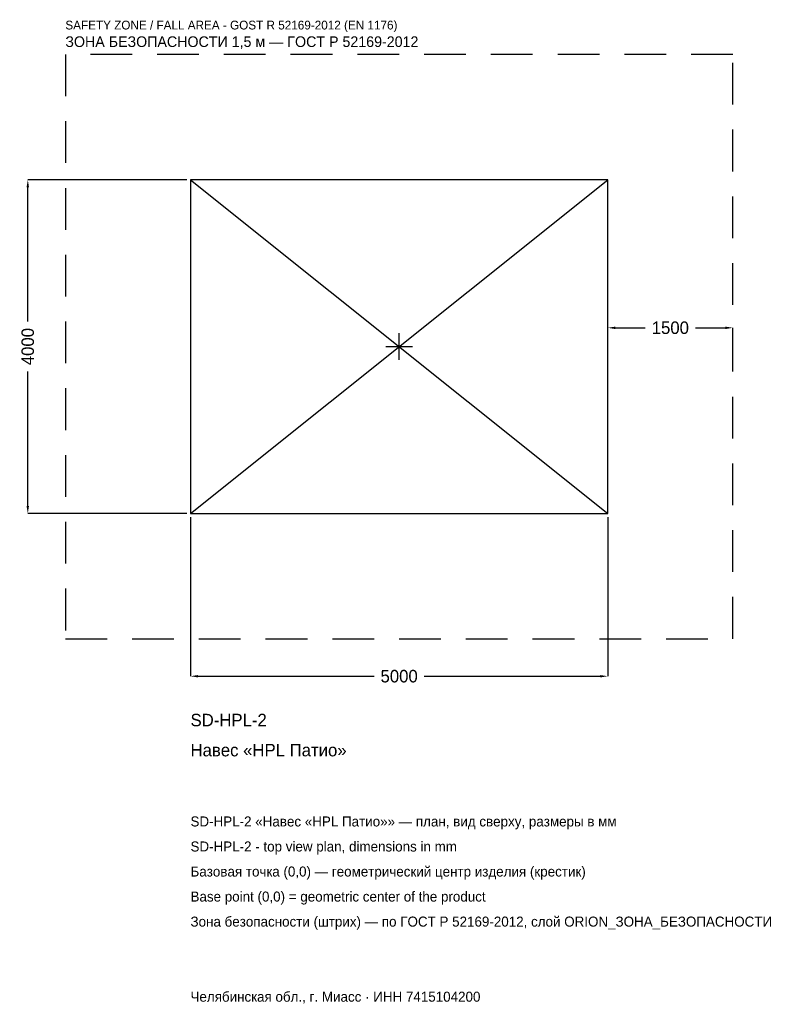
# Model space of a CAD drawing. Header units: metres. Extents: x -4547 to 4568, y -7881 to 3917.
import ezdxf

# ---------------------------------------------------------------- set-up
doc = ezdxf.new("R2010")
doc.units = ezdxf.units.M
doc.linetypes.add('DASHED', pattern=[800, 500, -300])
for name, color, linetype in [('ORION_ДАННЫЕ', 3, 'Continuous'), ('ORION_ЗОНА_БЕЗОПАСНОСТИ', 1, 'Continuous'), ('ORION_КОНТУР', 7, 'Continuous'), ('ORION_РАЗМЕРЫ', 8, 'Continuous')]:
    doc.layers.add(name, color=color, linetype=linetype)
doc.dimstyles.new('ORION', dxfattribs={"dimtxt": 150, "dimasz": 90, "dimexe": 1.25, "dimexo": 45, "dimtad": 1, "dimdec": 0, "dimcen": 2.5, "dimazin": 3, "dimtfac": 1, "dimtmove": 0, "dimatfit": 3, "dimarcsym": 0})

# ---------------------------------------------------------------- blocks, each defined once
blk = doc.blocks.new('_CLOSEDFILLED')
at = {"color": 0, "linetype": 'BYBLOCK'}
blk.add_solid([(-1, 0.16), (0, 0), (-1, -0.16)], dxfattribs=at)
blk = doc.blocks.new('*D1')
for p, q in [((-2500, -2045), (-2500, -3950)), ((2500, -2045), (2500, -3950)), ((-2410, -3950), (-300, -3950)), ((300, -3950), (2410, -3950))]:
    blk.add_line(p, q)
at = {"layer": 'Defpoints'}
for p in [(-2500, -2000), (2500, -2000), (-2500, -3950)]:
    blk.add_point(p, dxfattribs=at)
at = {"layer": 'ORION_РАЗМЕРЫ', "xscale": 90, "yscale": 90, "rotation": 180}
blk.add_blockref('_CLOSEDFILLED', (-2500, -3950), dxfattribs=at)
at = {"layer": 'ORION_РАЗМЕРЫ', "xscale": 90, "yscale": 90}
blk.add_blockref('_CLOSEDFILLED', (2500, -3950), dxfattribs=at)
at = {"layer": 'ORION_РАЗМЕРЫ', "insert": (0, -3950), "char_height": 150, "attachment_point": 5}
blk.add_mtext('5000', dxfattribs=at)
blk = doc.blocks.new('*D2')
for p, q in [((-2545, 2000), (-4450, 2000)), ((-4450, 300), (-4450, 1910)), ((-4450, -1910), (-4450, -300)), ((-2545, -2000), (-4450, -2000))]:
    blk.add_line(p, q)
at = {"layer": 'Defpoints'}
for p in [(-2500, 2000), (-4450, -2000), (-2500, -2000)]:
    blk.add_point(p, dxfattribs=at)
at = {"layer": 'ORION_РАЗМЕРЫ', "xscale": 90, "yscale": 90}
for p, rotation in [((-4450, 2000), 90), ((-4450, -2000), 270)]:
    blk.add_blockref('_CLOSEDFILLED', p, dxfattribs=dict(at, rotation=rotation))
at = {"layer": 'ORION_РАЗМЕРЫ', "insert": (-4450, 0), "char_height": 150, "attachment_point": 5, "rotation": 90}
blk.add_mtext('4000', dxfattribs=at)
blk = doc.blocks.new('*D3')
for p, q in [((2500, 45), (2500, 225)), ((2590, 225), (2950, 225)), ((3550, 225), (3910, 225)), ((4000, 45), (4000, 225))]:
    blk.add_line(p, q)
at = {"layer": 'Defpoints'}
for p in [(2500, 225), (2500, 0), (4000, 0)]:
    blk.add_point(p, dxfattribs=at)
at = {"layer": 'ORION_РАЗМЕРЫ', "xscale": 90, "yscale": 90, "rotation": 180}
blk.add_blockref('_CLOSEDFILLED', (2500, 225), dxfattribs=at)
at = {"layer": 'ORION_РАЗМЕРЫ', "xscale": 90, "yscale": 90}
blk.add_blockref('_CLOSEDFILLED', (4000, 225), dxfattribs=at)
at = {"layer": 'ORION_РАЗМЕРЫ', "insert": (3250, 225), "char_height": 150, "attachment_point": 5}
blk.add_mtext('1500', dxfattribs=at)
blk = doc.blocks.new('ОРИОН SD-HPL-2 Навес HPL Патио')
at = {"layer": 'ORION_ЗОНА_БЕЗОПАСНОСТИ', "linetype": 'DASHED'}
blk.add_lwpolyline([(-4000, -3500), (4000, -3500), (4000, 3500), (-4000, 3500)], close=True, dxfattribs=at)
at = {"layer": 'ORION_КОНТУР'}
for p, q in [((-2500, -2000), (2500, 2000)), ((-2500, 2000), (2500, -2000))]:
    blk.add_line(p, q, dxfattribs=at)
blk.add_lwpolyline([(-2500, -2000), (2500, -2000), (2500, 2000), (-2500, 2000)], close=True, dxfattribs=at)
at = {"layer": 'ORION_РАЗМЕРЫ'}
for p, q in [((0, -160), (0, 160)), ((-160, 0), (160, 0))]:
    blk.add_line(p, q, dxfattribs=at)
at = {"layer": 'ORION_ДАННЫЕ'}
for tag, p in [('АРТИКУЛ', (-2500, -4550)), ('НАИМЕНОВАНИЕ', (-2500, -4910))]:
    blk.add_attdef(tag, p, '', height=150, dxfattribs=at)
at = {"layer": 'ORION_ДАННЫЕ', "flags": 1}
for tag, p in [('ПРОИЗВОДИТЕЛЬ', (-2500, -5270)), ('ТЕЛЕФОН', (-2500, -5630)), ('САЙТ', (-2500, -6350)), ('АДРЕС', (-2500, -6710)), ('РЕКВИЗИТЫ', (-2500, -7070)), ('ГАБАРИТЫ', (-2500, -7430)), ('ЗОНА_БЕЗОПАСНОСТИ', (-2500, -7790))]:
    blk.add_attdef(tag, p, '', height=150, dxfattribs=at)
at = {"layer": 'ORION_ЗОНА_БЕЗОПАСНОСТИ', "color": 1}
for s, height, p in [('SAFETY ZONE / FALL AREA - GOST R 52169-2012 (EN 1176)', 105, (-4000, 3800)), ('ЗОНА БЕЗОПАСНОСТИ 1,5 м — ГОСТ Р 52169-2012', 127.5, (-4000, 3590))]:
    blk.add_text(s, height=height, dxfattribs=at).set_placement(p)
at = {"layer": 'ORION_РАЗМЕРЫ'}
dim = blk.add_linear_dim(base=(-4450, -2000), p1=(-2500, -2000), p2=(-2500, 2000), angle=90, dimstyle='ORION', dxfattribs=at)
dim.commit()
dim.dimension.update_dxf_attribs({"geometry": '*D2', "text_midpoint": (-4450, 0)})
for base, p1, p2, picture, middle in [((2500, 225), (2500, 0), (4000, 0), '*D3', (3250, 225)), ((-2500, -3950), (-2500, -2000), (2500, -2000), '*D1', (0, -3950))]:
    dim = blk.add_linear_dim(base=base, p1=p1, p2=p2, dimstyle='ORION', dxfattribs=at)
    dim.commit()
    dim.dimension.update_dxf_attribs({"geometry": picture, "text_midpoint": middle})

msp = doc.modelspace()

# ---------------------------------------------------------------- block references
msp.add_blockref('ОРИОН SD-HPL-2 Навес HPL Патио', (0, 0)).add_auto_attribs({'АРТИКУЛ': 'SD-HPL-2', 'НАИМЕНОВАНИЕ': 'Навес «HPL Патио»'})

# ---------------------------------------------------------------- texts
at = {"layer": 'ORION_ДАННЫЕ', "color": 3}
for s, p in [('SD-HPL-2 «Навес «HPL Патио»» — план, вид сверху, размеры в мм', (-2500, -5750)), ('SD-HPL-2 - top view plan, dimensions in mm', (-2500, -6050)), ('Челябинская обл., г. Миасс · ИНН 7415104200', (-2500, -7850))]:
    msp.add_text(s, height=120, dxfattribs=at).set_placement(p)
at = {"layer": 'ORION_ДАННЫЕ', "color": 7}
for s, p in [('Базовая точка (0,0) — геометрический центр изделия (крестик)', (-2500, -6350)), ('Base point (0,0) = geometric center of the product', (-2500, -6650))]:
    msp.add_text(s, height=120, dxfattribs=at).set_placement(p)
at = {"layer": 'ORION_ДАННЫЕ', "color": 1}
msp.add_text('Зона безопасности (штрих) — по ГОСТ Р 52169-2012, слой ORION_ЗОНА_БЕЗОПАСНОСТИ', height=120, dxfattribs=at).set_placement((-2500, -6950))

doc.saveas('drawing.dxf')
